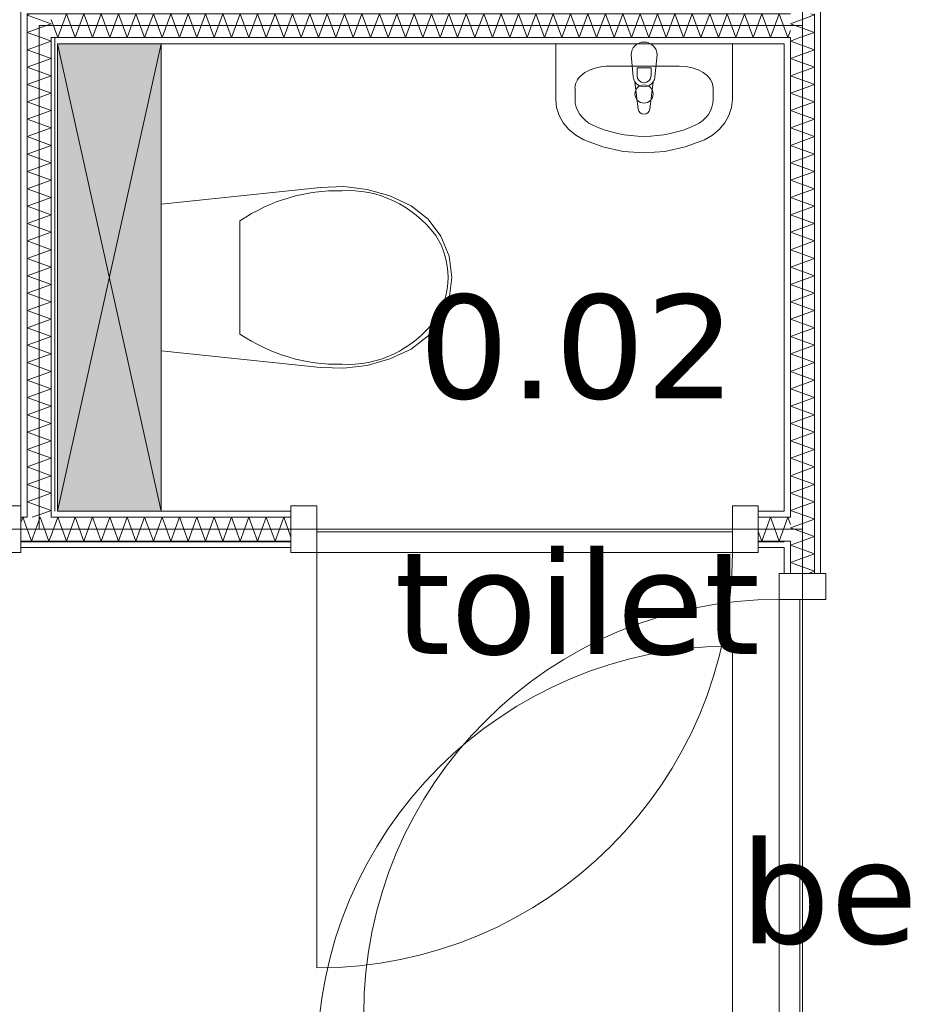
# Model space of a CAD drawing. Header units: millimetres. Extents: x -14925 to 266687, y -3550 to 35834.
# Tile 119 of 244: x 114706 to 116445, y 1309 to 3206. Entities that reach past the tile are written whole.
import ezdxf
from ezdxf.enums import TextEntityAlignment as Align

# ---------------------------------------------------------------- set-up
doc = ezdxf.new("R2010")
doc.units = ezdxf.units.MM
doc.header["$MEASUREMENT"] = 0
for name, color, linetype in [('New_22 C Binnenwanden', 7, 'Continuous'), ('New_22 C Binnenwanden Deuren', 7, 'Continuous'), ('New_22 C Binnenwanden Doorsnede-arcering', 7, 'Continuous'), ('New_22 C Binnenwanden Laagscheidingslijnen', 7, 'Continuous'), ('New_74 Sanitair', 7, 'Continuous'), ('New_74 Sanitair 2D arcering', 7, 'Continuous'), ('New_Z Gebruiksopp', 7, 'Continuous'), ('New_Z Gebruiksopp Zone omranding', 7, 'Continuous'), ('New_Z Gebruiksopp Zone tekst', 7, 'Continuous'), ('Tekst_dim 1_ 100 .DO', 7, 'Continuous')]:
    doc.layers.add(name, color=color, linetype=linetype)
doc.styles.add('GENERATED_STYLE_1', font='verdana.ttf')
doc.styles.add('GENERATED_STYLE_2', font='verdana.ttf')
doc.dimstyles.new('GENERATED_STYLE__1', dxfattribs={"dimtxt": 400, "dimasz": 380, "dimexe": 0.18, "dimexo": 0.0625, "dimgap": 0, "dimtad": 1, "dimdec": 0, "dimzin": 0, "dimdsep": 46, "dimtxsty": 'GENERATED_STYLE_2', "dimblk": 'ARROWHEAD_7', "dimblk1": 'ARROWHEAD_7', "dimblk2": 'ARROWHEAD_7', "dimcen": 0.09, "dimse1": 1, "dimse2": 1, "dimclrd": 9, "dimclre": 9, "dimclrt": 9, "dimadec": 1, "dimazin": 0, "dimtfac": 1, "dimtdec": 4, "dimtmove": 0, "dimatfit": 3, "dimfxl": 1, "dimtolj": 1, "dimtzin": 0, "dimarcsym": 0})
pattern_1 = [(180, (120873.91, 0), (0, 100), [])]
pattern_2 = [(270, (120873.91, 0), (100, 0), [])]
pattern_3 = [(0, (120873.91, 0), (0, 100), [])]
pattern_4 = [(90, (120873.91, 0), (-100, 0), [])]

# ---------------------------------------------------------------- blocks, each defined once
blk = doc.blocks.new('toilet_0.02_121_1', base_point=(115780.2, 2809))
at = {"layer": 'New_Z Gebruiksopp Zone tekst', "color": 2, "lineweight": 0}
for tag, style, p in [('DUMMY_941', 'GENERATED_STYLE_1', (115780.2, 2746.9)), ('DUMMY_942', 'GENERATED_STYLE_2', (115780.2, 2249.7))]:
    blk.add_attdef(tag, text='', height=200, dxfattribs=dict(at, style=style)).set_placement(p, align=Align.TOP_LEFT)
for tag, style, p in [('ROOM_NUMBER', 'GENERATED_STYLE_1', (115780.2, 2676.2)), ('ROOM_NAME', 'GENERATED_STYLE_2', (115780.2, 2183.8))]:
    blk.add_attdef(tag, text='', height=200, dxfattribs=dict(at, style=style)).set_placement(p, align=Align.TOP_CENTER)
blk = doc.blocks.new('berging fietsen_0.06_124_1', base_point=(117131.4, 2250))
at = {"layer": 'New_Z Gebruiksopp Zone tekst', "color": 2, "lineweight": 0}
for tag, style, p in [('DUMMY_941', 'GENERATED_STYLE_1', (117131.4, 2187.9)), ('DUMMY_942', 'GENERATED_STYLE_2', (117131.4, 1690.7))]:
    blk.add_attdef(tag, text='', height=200, dxfattribs=dict(at, style=style)).set_placement(p, align=Align.TOP_LEFT)
for tag, style, p in [('ROOM_NUMBER', 'GENERATED_STYLE_1', (117131.4, 2117.1)), ('ROOM_NAME', 'GENERATED_STYLE_2', (117131.4, 1626.2))]:
    blk.add_attdef(tag, text='', height=200, dxfattribs=dict(at, style=style)).set_placement(p, align=Align.TOP_CENTER)
blk = doc.blocks.new('Inbouwreservoir 26 KM[130]_1', base_point=(114778.9, 3159))
at = {"layer": 'New_74 Sanitair 2D arcering', "linetype": 'Continuous', "lineweight": 0, "true_color": 0xffffff}
blk.add_hatch(color=7, dxfattribs=at).paths.add_polyline_path([(114778.9, 3159), (114778.9, 2259), (114978.9, 2259), (114978.9, 3159)])
at = {"layer": 'New_74 Sanitair', "color": 7, "linetype": 'Continuous', "lineweight": 0}
for p, q in [((114778.9, 3159), (114978.9, 2259)), ((114978.9, 3159), (114778.9, 2259))]:
    blk.add_line(p, q, dxfattribs=at)
at = {"layer": 'New_74 Sanitair', "color": 7, "linetype": 'Continuous', "lineweight": 0, "flags": 128}
blk.add_lwpolyline([(114778.9, 3159), (114778.9, 2259), (114978.9, 2259), (114978.9, 3159)], close=True, dxfattribs=at)
blk = doc.blocks.new('Toilet 26[131]_1', base_point=(114978.9, 2709))
at = {"layer": 'New_74 Sanitair', "color": 7, "linetype": 'Continuous', "lineweight": 0}
for p, q in [((115130.3, 2817.9), (115130.3, 2709)), ((115130.3, 2709), (115130.3, 2600.1))]:
    blk.add_line(p, q, dxfattribs=at)
at = {"layer": 'New_74 Sanitair', "color": 7, "linetype": 'Continuous', "lineweight": 0, "flags": 128}
blk.add_lwpolyline([(115375.7, 2539.6), (115419.2, 2552), (115460.3, 2571), (115492.8, 2596.6), (115517.8, 2629.6), (115533.5, 2668), (115538.9, 2709), (115533.5, 2750), (115517.8, 2788.4), (115492.8, 2821.4), (115460.3, 2847), (115419.2, 2866), (115375.7, 2878.4), (115330.7, 2883.9), (115285.5, 2882.3), (114978.9, 2850), (114978.9, 2568), (115285.5, 2535.7), (115330.7, 2534.1)], close=True, dxfattribs=at)
at = {"layer": 'New_74 Sanitair', "color": 7, "linetype": 'Continuous', "lineweight": 0}
for centre, major_axis, start_param, end_param in [((115318.4, 2450.9), (0, 425.3), 6.259567, 6.812588), ((115339.7, 2619.5), (0, 256.9), 5.438324, 6.338913), ((115410.1, 2708.2), (0, 138.5), 4.71825, 5.344894), ((115410.1, 2709.8), (0, 138.5), 4.079884, 4.706528), ((115339.7, 2798.5), (0, 256.9), 3.085861, 3.98645), ((115318.4, 2967.1), (0, 425.3), 2.612188, 3.165208)]:
    blk.add_ellipse(centre, major_axis=major_axis, ratio=0.875546, start_param=start_param, end_param=end_param, dxfattribs=at)
blk = doc.blocks.new('Wasbak 26[132]_1', base_point=(115908.9, 3159))
at = {"layer": 'New_74 Sanitair', "color": 7, "linetype": 'Continuous', "lineweight": 0}
for p, q in [((115841.6, 3115.9), (115976.2, 3115.9)), ((115895.3, 3112.5), (115895.3, 3097.7)), ((115922.5, 3112.5), (115895.3, 3112.5)), ((115922.5, 3097.7), (115922.5, 3112.5)), ((115775.9, 3073.5), (115775.9, 3052.1)), ((116042, 3073.5), (116042, 3052.1))]:
    blk.add_line(p, q, dxfattribs=at)
at = {"layer": 'New_74 Sanitair', "color": 7, "linetype": 'Continuous', "lineweight": 0, "flags": 128}
blk.add_lwpolyline([(116078.9, 3159), (116078.9, 3052.1), (116077.3, 3036.4), (116072.4, 3021.1), (116064.5, 3006.9), (116053.7, 2994.1), (116040.5, 2983.1), (116025.2, 2974.4), (115988.2, 2960.4), (115949.1, 2951.9), (115908.9, 2949), (115868.7, 2951.9), (115829.6, 2960.4), (115792.6, 2974.4), (115777.4, 2983.1), (115764.1, 2994.1), (115753.4, 3006.9), (115745.4, 3021.1), (115740.5, 3036.4), (115738.9, 3052.1), (115738.9, 3159)], close=True, dxfattribs=at)
blk.add_lwpolyline([(115933.9, 3137.5), (115929.9, 3095.5, -0.12102), (115926.6, 3086), (115920, 3033.1, -0.882566), (115897.8, 3033.1), (115891.2, 3086, -0.12102), (115887.9, 3095.5), (115883.9, 3137.5, -1)], format="xyb", close=True, dxfattribs=at)
at = {"layer": 'New_74 Sanitair', "color": 7, "linetype": 'Continuous', "lineweight": 0}
blk.add_circle((115908.9, 3062.3), 17.5, dxfattribs=at)
for centre, radius, start, end in [((115908.9, 3097.7), 13.6, 180, 0), ((115908.9, 3097.4), 21.1, 212.771, 327.229)]:
    blk.add_arc(centre, radius, start, end, dxfattribs=at)
for centre, major_axis, ratio, start_param, end_param in [((115841.6, 3073.5), (65.8, 0), 0.645355, 1.570796, 3.141593), ((115976.2, 3073.5), (65.8, 0), 0.645355, 0, 1.570796), ((115841.6, 3052.1), (65.7, 0), 0.860963, 3.141593, 4.215414), ((115976.3, 3052.1), (65.7, 0), 0.860963, 5.209364, 6.283185), ((115908.9, 3159), (207, 0), 0.860963, 4.215414, 5.209364)]:
    blk.add_ellipse(centre, major_axis=major_axis, ratio=ratio, start_param=start_param, end_param=end_param, dxfattribs=at)
blk = doc.blocks.new('*X2853', base_point=(120873.9, 0))
at = {"layer": 'New_22 C Binnenwanden Doorsnede-arcering', "color": 7, "linetype": 'Continuous', "lineweight": 0}
for q in [(116178.9, 2227.6), (116190.9, 2233.4)]:
    blk.add_line((116186, 2247), q, dxfattribs=at)
blk = doc.blocks.new('*X2854', base_point=(120873.9, 0))
at = {"layer": 'New_22 C Binnenwanden Doorsnede-arcering', "color": 7, "linetype": 'Continuous', "lineweight": 0}
for p, q in [((114779.6, 2247), (114766.9, 2212.2)), ((114779.6, 2247), (114796.3, 2201)), ((114813.1, 2247), (114796.3, 2201)), ((114813.1, 2247), (114829.8, 2201)), ((114846.6, 2247), (114829.8, 2201)), ((114846.6, 2247), (114863.3, 2201)), ((114880, 2247), (114863.3, 2201)), ((114880, 2247), (114896.8, 2201)), ((114913.5, 2247), (114896.8, 2201)), ((114913.5, 2247), (114930.3, 2201)), ((114947, 2247), (114930.3, 2201)), ((114947, 2247), (114963.8, 2201)), ((114980.5, 2247), (114963.8, 2201)), ((114980.5, 2247), (114997.2, 2201)), ((115014, 2247), (114997.2, 2201)), ((115014, 2247), (115030.7, 2201)), ((115047.5, 2247), (115030.7, 2201)), ((115047.5, 2247), (115064.2, 2201)), ((115081, 2247), (115064.2, 2201)), ((115081, 2247), (115097.7, 2201)), ((115114.4, 2247), (115097.7, 2201)), ((115114.4, 2247), (115131.2, 2201)), ((115147.9, 2247), (115131.2, 2201)), ((115147.9, 2247), (115164.7, 2201)), ((115181.4, 2247), (115164.7, 2201)), ((115181.4, 2247), (115198.2, 2201)), ((115214.9, 2247), (115198.2, 2201)), ((115214.9, 2247), (115228.9, 2208.5))]:
    blk.add_line(p, q, dxfattribs=at)
blk = doc.blocks.new('*X2855', base_point=(120873.9, 0))
at = {"layer": 'New_22 C Binnenwanden Doorsnede-arcering', "color": 7, "linetype": 'Continuous', "lineweight": 0}
for p, q in [((116152.5, 2247), (116135.7, 2201)), ((116152.5, 2247), (116169.2, 2201)), ((116128.9, 2219.8), (116135.7, 2201)), ((116178.9, 2227.6), (116169.2, 2201))]:
    blk.add_line(p, q, dxfattribs=at)
blk = doc.blocks.new('*X2856', base_point=(120873.9, 0))
at = {"layer": 'New_22 C Binnenwanden Doorsnede-arcering', "color": 7, "linetype": 'Continuous', "lineweight": 0}
for p, q in [((114746.1, 2247), (114729.4, 2201)), ((114746.1, 2247), (114762.8, 2201)), ((114720.9, 2224.2), (114729.4, 2201)), ((114766.9, 2212.2), (114762.8, 2201))]:
    blk.add_line(p, q, dxfattribs=at)
blk = doc.blocks.new('*X2858', base_point=(120873.9, 0))
at = {"layer": 'New_22 C Binnenwanden Doorsnede-arcering', "color": 7, "linetype": 'Continuous', "lineweight": 0}
for q in [(114708.9, 2236.8), (114720.9, 2224.2)]:
    blk.add_line((114712.6, 2247), q, dxfattribs=at)
blk = doc.blocks.new('D1 bl 26[166]_1', base_point=(120873.9, 0))
at = {"layer": 'New_22 C Binnenwanden Deuren', "color": 7, "linetype": 'Continuous', "lineweight": 0}
for p, q in [((113808.9, 2269), (113858.9, 2269)), ((113808.9, 2179), (113808.9, 2269)), ((113808.9, 2259), (113808.9, 2247)), ((113858.9, 2269), (113858.9, 2179)), ((114658.9, 2179), (114658.9, 2269)), ((114658.9, 2269), (114708.9, 2269)), ((114708.9, 2269), (114708.9, 2179)), ((114708.9, 2259), (114708.9, 2247)), ((113808.9, 2247), (113808.9, 2201)), ((114708.9, 2247), (114708.9, 2201)), ((114658.9, 2219), (113858.9, 2219)), ((113858.9, 2219), (113858.9, 2179)), ((114658.9, 2179), (114658.9, 2219)), ((113808.9, 2201), (113808.9, 2189)), ((114708.9, 2201), (114708.9, 2189)), ((113858.9, 2179), (113808.9, 2179)), ((113858.9, 2179), (114658.9, 2179)), ((114658.9, 2179), (114658.9, 1379)), ((114708.9, 2179), (114658.9, 2179))]:
    blk.add_line(p, q, dxfattribs=at)
blk.add_arc((114658.9, 2179), 800, 180, 270, dxfattribs=at)
blk = doc.blocks.new('D1 bl 26[167]_1', base_point=(120873.9, 0))
at = {"layer": 'New_22 C Binnenwanden Deuren', "color": 7, "linetype": 'Continuous', "lineweight": 0}
for p, q in [((115278.9, 2269), (115228.9, 2269)), ((115228.9, 2269), (115228.9, 2179)), ((115228.9, 2259), (115228.9, 2247)), ((115278.9, 2179), (115278.9, 2269)), ((116128.9, 2269), (116078.9, 2269)), ((116078.9, 2269), (116078.9, 2179)), ((116128.9, 2179), (116128.9, 2269)), ((116128.9, 2259), (116128.9, 2247)), ((115228.9, 2247), (115228.9, 2201)), ((116128.9, 2247), (116128.9, 2201)), ((115278.9, 2179), (115278.9, 2219)), ((115278.9, 2219), (116078.9, 2219)), ((116078.9, 2219), (116078.9, 2179)), ((115228.9, 2201), (115228.9, 2189)), ((116128.9, 2201), (116128.9, 2189)), ((115228.9, 2179), (115278.9, 2179)), ((115278.9, 2179), (115278.9, 1379)), ((116078.9, 2179), (115278.9, 2179)), ((116078.9, 2179), (116128.9, 2179))]:
    blk.add_line(p, q, dxfattribs=at)
blk.add_arc((115278.9, 2179), 800, 270, 0, dxfattribs=at)
blk = doc.blocks.new('Wall_435_1', base_point=(111498.9, 2224))
at = {"layer": 'New_22 C Binnenwanden Doorsnede-arcering', "linetype": 'Continuous', "lineweight": 0, "true_color": 0x000000}
h = blk.add_hatch(dxfattribs=at)
h.set_pattern_fill('325_Houtachtig_plaatmate_E0', color=18, style=0, pattern_type=2)
h.set_pattern_definition(pattern_1)
h.paths.add_polyline_path([(114708.9, 2247), (114720.9, 2247), (114720.9, 2259), (114708.9, 2259)])
h = blk.add_hatch(dxfattribs=at)
h.set_pattern_fill('325_Houtachtig_plaatmate_E0', color=18, style=0, pattern_type=2)
h.set_pattern_definition(pattern_1)
h.paths.add_polyline_path([(114766.9, 2247), (114778.9, 2247), (114778.9, 2259), (114766.9, 2259)])
h = blk.add_hatch(dxfattribs=at)
h.set_pattern_fill('325_Houtachtig_plaatmate_E0', color=18, style=0, pattern_type=2)
h.set_pattern_definition(pattern_1)
h.paths.add_polyline_path([(115228.9, 2259), (114778.9, 2259), (114778.9, 2247), (115228.9, 2247)])
h = blk.add_hatch(dxfattribs=at)
h.set_pattern_fill('325_Houtachtig_plaatmate_E0', color=18, style=0, pattern_type=2)
h.set_pattern_definition(pattern_1)
h.paths.add_polyline_path([(116178.9, 2259), (116128.9, 2259), (116128.9, 2247), (116178.9, 2247)])
h = blk.add_hatch(dxfattribs=at)
h.set_pattern_fill('325_Houtachtig_plaatmate_E0', color=18, style=0, pattern_type=2)
h.set_pattern_definition(pattern_1)
h.paths.add_polyline_path([(114708.9, 2189), (115228.9, 2189), (115228.9, 2201), (114708.9, 2201)])
h = blk.add_hatch(dxfattribs=at)
h.set_pattern_fill('325_Houtachtig_plaatmate_E0', color=18, style=0, pattern_type=2)
h.set_pattern_definition(pattern_1)
h.paths.add_polyline_path([(116128.9, 2201), (116128.9, 2189), (116178.9, 2189), (116178.9, 2201)])
at = {"layer": 'New_22 C Binnenwanden', "color": 1, "linetype": 'Continuous', "lineweight": 0}
for p, q in [((114708.9, 2259), (114708.9, 2247)), ((115228.9, 2259), (115228.9, 2247)), ((116128.9, 2259), (116128.9, 2247)), ((114708.9, 2247), (114708.9, 2201)), ((115228.9, 2247), (115228.9, 2201)), ((116128.9, 2247), (116128.9, 2201)), ((114708.9, 2201), (114708.9, 2189)), ((115228.9, 2201), (115228.9, 2189)), ((116128.9, 2201), (116128.9, 2189))]:
    blk.add_line(p, q, dxfattribs=at)
at = {"layer": 'New_22 C Binnenwanden', "color": 1, "linetype": 'Continuous', "lineweight": 0, "flags": 128}
for points in [[(115228.9, 2259), (114778.9, 2259)], [(116178.9, 2259), (116128.9, 2259)], [(114708.9, 2189), (115228.9, 2189)], [(116128.9, 2189), (116178.9, 2189)]]:
    blk.add_lwpolyline(points, dxfattribs=at)
at = {"layer": 'New_22 C Binnenwanden Laagscheidingslijnen', "color": 1, "linetype": 'Continuous', "lineweight": 0}
for p, q in [((114720.9, 2259), (114720.9, 2247)), ((114766.9, 2247), (114766.9, 2259)), ((114720.9, 2247), (114708.9, 2247)), ((115228.9, 2247), (114766.9, 2247)), ((116178.9, 2247), (116128.9, 2247)), ((116190.9, 2247), (116178.9, 2247)), ((115228.9, 2201), (114708.9, 2201)), ((116178.9, 2201), (116128.9, 2201)), ((116178.9, 2201), (116190.9, 2201))]:
    blk.add_line(p, q, dxfattribs=at)
at = {"layer": 'New_22 C Binnenwanden', "color": 1, "lineweight": 0}
for name in ['*X2858', '*X2856', '*X2854', '*X2855', '*X2853']:
    blk.add_blockref(name, (120873.9, 0), dxfattribs=at)
at = {"layer": 'New_22 C Binnenwanden Deuren', "color": 7, "linetype": 'Continuous', "lineweight": 0}
for name in ['D1 bl 26[166]_1', 'D1 bl 26[167]_1']:
    blk.add_blockref(name, (120873.9, 0), dxfattribs=at)
blk = doc.blocks.new('*X2862', base_point=(120873.9, 0))
at = {"layer": 'New_22 C Binnenwanden Doorsnede-arcering', "color": 7, "linetype": 'Continuous', "lineweight": 0}
for p, q in [((114722.7, 3215.2), (114727.5, 3217)), ((114724.7, 3213.2), (114766.9, 3197.8)), ((114747.2, 3190.7), (114766.9, 3197.8))]:
    blk.add_line(p, q, dxfattribs=at)
blk = doc.blocks.new('*X2863', base_point=(120873.9, 0))
at = {"layer": 'New_22 C Binnenwanden Doorsnede-arcering', "color": 7, "linetype": 'Continuous', "lineweight": 0}
blk.add_line((114730.5, 2247), (114763.5, 2259), dxfattribs=at)
blk = doc.blocks.new('*X2864', base_point=(120873.9, 0))
at = {"layer": 'New_22 C Binnenwanden Doorsnede-arcering', "color": 7, "linetype": 'Continuous', "lineweight": 0}
for p, q in [((114720.9, 3214.6), (114722.7, 3215.2)), ((114720.9, 3214.6), (114724.7, 3213.2)), ((114720.9, 3181.1), (114747.2, 3190.7)), ((114720.9, 3181.1), (114748.7, 3171))]:
    blk.add_line(p, q, dxfattribs=at)
blk = doc.blocks.new('*X2865', base_point=(120873.9, 0))
at = {"layer": 'New_22 C Binnenwanden Doorsnede-arcering', "color": 7, "linetype": 'Continuous', "lineweight": 0}
for p, q in [((114748.7, 3171), (114766.9, 3164.4)), ((114720.9, 3147.6), (114766.9, 3164.4)), ((114720.9, 3147.6), (114766.9, 3130.9)), ((114720.9, 3114.1), (114766.9, 3130.9)), ((114720.9, 3114.1), (114766.9, 3097.4)), ((114720.9, 3080.6), (114766.9, 3097.4)), ((114720.9, 3080.6), (114766.9, 3063.9)), ((114720.9, 3047.2), (114766.9, 3063.9)), ((114720.9, 3047.2), (114766.9, 3030.4)), ((114720.9, 3013.7), (114766.9, 3030.4)), ((114720.9, 3013.7), (114766.9, 2996.9)), ((114720.9, 2980.2), (114766.9, 2996.9)), ((114720.9, 2980.2), (114766.9, 2963.4)), ((114720.9, 2946.7), (114766.9, 2963.4)), ((114720.9, 2946.7), (114766.9, 2930)), ((114720.9, 2913.2), (114766.9, 2930)), ((114720.9, 2913.2), (114766.9, 2896.5)), ((114720.9, 2879.7), (114766.9, 2896.5)), ((114720.9, 2879.7), (114766.9, 2863)), ((114720.9, 2846.2), (114766.9, 2863)), ((114720.9, 2846.2), (114766.9, 2829.5)), ((114720.9, 2812.8), (114766.9, 2829.5)), ((114720.9, 2812.8), (114766.9, 2796)), ((114720.9, 2779.3), (114766.9, 2796)), ((114720.9, 2779.3), (114766.9, 2762.5)), ((114720.9, 2745.8), (114766.9, 2762.5)), ((114720.9, 2745.8), (114766.9, 2729)), ((114720.9, 2712.3), (114766.9, 2729)), ((114720.9, 2712.3), (114766.9, 2695.6)), ((114720.9, 2678.8), (114766.9, 2695.6)), ((114720.9, 2678.8), (114766.9, 2662.1)), ((114720.9, 2645.3), (114766.9, 2662.1)), ((114720.9, 2645.3), (114766.9, 2628.6)), ((114720.9, 2611.9), (114766.9, 2628.6)), ((114720.9, 2611.9), (114766.9, 2595.1)), ((114720.9, 2578.4), (114766.9, 2595.1)), ((114720.9, 2578.4), (114766.9, 2561.6)), ((114720.9, 2544.9), (114766.9, 2561.6)), ((114720.9, 2544.9), (114766.9, 2528.1)), ((114720.9, 2511.4), (114766.9, 2528.1)), ((114720.9, 2511.4), (114766.9, 2494.7)), ((114720.9, 2477.9), (114766.9, 2494.7)), ((114720.9, 2477.9), (114766.9, 2461.2)), ((114720.9, 2444.4), (114766.9, 2461.2)), ((114720.9, 2444.4), (114766.9, 2427.7)), ((114720.9, 2410.9), (114766.9, 2427.7)), ((114720.9, 2410.9), (114766.9, 2394.2)), ((114720.9, 2377.5), (114766.9, 2394.2)), ((114720.9, 2377.5), (114766.9, 2360.7)), ((114720.9, 2344), (114766.9, 2360.7)), ((114720.9, 2344), (114766.9, 2327.2)), ((114720.9, 2310.5), (114766.9, 2327.2)), ((114720.9, 2310.5), (114766.9, 2293.7)), ((114720.9, 2277), (114766.9, 2293.7)), ((114720.9, 2277), (114766.9, 2260.3)), ((114763.5, 2259), (114766.9, 2260.3))]:
    blk.add_line(p, q, dxfattribs=at)
blk = doc.blocks.new('Wall_436_1', base_point=(114743.9, 3194))
at = {"layer": 'New_22 C Binnenwanden Doorsnede-arcering', "linetype": 'Continuous', "lineweight": 0, "true_color": 0x000000}
h = blk.add_hatch(dxfattribs=at)
h.set_pattern_fill('325_Houtachtig_plaatmate_E0', color=18, style=0, pattern_type=2)
h.set_pattern_definition(pattern_2)
h.paths.add_polyline_path([(114708.9, 3229), (114720.9, 3217), (114720.9, 3229)])
h = blk.add_hatch(dxfattribs=at)
h.set_pattern_fill('325_Houtachtig_plaatmate_E0', color=18, style=0, pattern_type=2)
h.set_pattern_definition(pattern_2)
h.paths.add_polyline_path([(114708.9, 3217), (114720.9, 3217), (114708.9, 3229)])
h = blk.add_hatch(dxfattribs=at)
h.set_pattern_fill('325_Houtachtig_plaatmate_E0', color=18, style=0, pattern_type=2)
h.set_pattern_definition(pattern_2)
h.paths.add_polyline_path([(114708.9, 2259), (114720.9, 2259), (114720.9, 3217), (114708.9, 3217)])
h = blk.add_hatch(dxfattribs=at)
h.set_pattern_fill('325_Houtachtig_plaatmate_E0', color=18, style=0, pattern_type=2)
h.set_pattern_definition(pattern_2)
h.paths.add_polyline_path([(114766.9, 3171), (114778.9, 3159), (114778.9, 3171)])
h = blk.add_hatch(dxfattribs=at)
h.set_pattern_fill('325_Houtachtig_plaatmate_E0', color=18, style=0, pattern_type=2)
h.set_pattern_definition(pattern_2)
h.paths.add_polyline_path([(114778.9, 3159), (114766.9, 3171), (114766.9, 3159)])
h = blk.add_hatch(dxfattribs=at)
h.set_pattern_fill('325_Houtachtig_plaatmate_E0', color=18, style=0, pattern_type=2)
h.set_pattern_definition(pattern_2)
h.paths.add_polyline_path([(114766.9, 3159), (114766.9, 2259), (114778.9, 2259), (114778.9, 3159)])
at = {"layer": 'New_22 C Binnenwanden', "color": 1, "linetype": 'Continuous', "lineweight": 0, "flags": 128}
for points in [[(114708.9, 3229), (114720.9, 3229)], [(114708.9, 3229), (114708.9, 2259)], [(114778.9, 2259), (114778.9, 3159)]]:
    blk.add_lwpolyline(points, dxfattribs=at)
at = {"layer": 'New_22 C Binnenwanden Laagscheidingslijnen', "color": 1, "linetype": 'Continuous', "lineweight": 0}
for p, q in [((114766.9, 3217), (114720.9, 3217)), ((114720.9, 3217), (114720.9, 3171)), ((114720.9, 3171), (114720.9, 2259)), ((114778.9, 3171), (114766.9, 3171)), ((114766.9, 3171), (114766.9, 3159)), ((114766.9, 3159), (114766.9, 2259)), ((114720.9, 2259), (114720.9, 2247)), ((114766.9, 2247), (114766.9, 2259))]:
    blk.add_line(p, q, dxfattribs=at)
at = {"layer": 'New_22 C Binnenwanden', "color": 1, "lineweight": 0}
for name in ['*X2864', '*X2862', '*X2865', '*X2863']:
    blk.add_blockref(name, (120873.9, 0), dxfattribs=at)
blk = doc.blocks.new('*X2867', base_point=(120873.9, 0))
at = {"layer": 'New_22 C Binnenwanden Doorsnede-arcering', "color": 7, "linetype": 'Continuous', "lineweight": 0}
for q in [(116178.9, 3190.4), (116190.9, 3184.6)]:
    blk.add_line((116186, 3171), q, dxfattribs=at)
blk = doc.blocks.new('*X2868', base_point=(120873.9, 0))
at = {"layer": 'New_22 C Binnenwanden Doorsnede-arcering', "color": 7, "linetype": 'Continuous', "lineweight": 0}
for p, q in [((114779.6, 3171), (114766.9, 3205.8)), ((114779.6, 3171), (114796.3, 3217)), ((114813.1, 3171), (114796.3, 3217)), ((114813.1, 3171), (114829.8, 3217)), ((114846.6, 3171), (114829.8, 3217)), ((114846.6, 3171), (114863.3, 3217)), ((114880, 3171), (114863.3, 3217)), ((114880, 3171), (114896.8, 3217)), ((114913.5, 3171), (114896.8, 3217)), ((114913.5, 3171), (114930.3, 3217)), ((114947, 3171), (114930.3, 3217)), ((114947, 3171), (114963.8, 3217)), ((114980.5, 3171), (114963.8, 3217)), ((114980.5, 3171), (114997.2, 3217)), ((115014, 3171), (114997.2, 3217)), ((115014, 3171), (115030.7, 3217)), ((115047.5, 3171), (115030.7, 3217)), ((115047.5, 3171), (115064.2, 3217)), ((115081, 3171), (115064.2, 3217)), ((115081, 3171), (115097.7, 3217)), ((115114.4, 3171), (115097.7, 3217)), ((115114.4, 3171), (115131.2, 3217)), ((115147.9, 3171), (115131.2, 3217)), ((115147.9, 3171), (115164.7, 3217)), ((115181.4, 3171), (115164.7, 3217)), ((115181.4, 3171), (115198.2, 3217)), ((115214.9, 3171), (115198.2, 3217)), ((115214.9, 3171), (115231.6, 3217)), ((115248.4, 3171), (115231.6, 3217)), ((115248.4, 3171), (115265.1, 3217)), ((115281.9, 3171), (115265.1, 3217)), ((115281.9, 3171), (115298.6, 3217)), ((115315.4, 3171), (115298.6, 3217)), ((115315.4, 3171), (115332.1, 3217)), ((115348.8, 3171), (115332.1, 3217)), ((115348.8, 3171), (115365.6, 3217)), ((115382.3, 3171), (115365.6, 3217)), ((115382.3, 3171), (115399.1, 3217)), ((115415.8, 3171), (115399.1, 3217)), ((115415.8, 3171), (115432.6, 3217)), ((115449.3, 3171), (115432.6, 3217)), ((115449.3, 3171), (115466, 3217)), ((115482.8, 3171), (115466, 3217)), ((115482.8, 3171), (115499.5, 3217)), ((115516.3, 3171), (115499.5, 3217)), ((115516.3, 3171), (115533, 3217)), ((115549.8, 3171), (115533, 3217)), ((115549.8, 3171), (115566.5, 3217)), ((115583.2, 3171), (115566.5, 3217)), ((115583.2, 3171), (115600, 3217)), ((115616.7, 3171), (115600, 3217)), ((115616.7, 3171), (115633.5, 3217)), ((115650.2, 3171), (115633.5, 3217)), ((115650.2, 3171), (115667, 3217)), ((115683.7, 3171), (115667, 3217)), ((115683.7, 3171), (115700.4, 3217)), ((115717.2, 3171), (115700.4, 3217)), ((115717.2, 3171), (115733.9, 3217)), ((115750.7, 3171), (115733.9, 3217)), ((115750.7, 3171), (115767.4, 3217)), ((115784.1, 3171), (115767.4, 3217)), ((115784.1, 3171), (115800.9, 3217)), ((115817.6, 3171), (115800.9, 3217)), ((115817.6, 3171), (115834.4, 3217)), ((115851.1, 3171), (115834.4, 3217)), ((115851.1, 3171), (115867.9, 3217)), ((115884.6, 3171), (115867.9, 3217)), ((115884.6, 3171), (115901.3, 3217)), ((115918.1, 3171), (115901.3, 3217)), ((115918.1, 3171), (115934.8, 3217)), ((115951.6, 3171), (115934.8, 3217)), ((115951.6, 3171), (115968.3, 3217)), ((115985.1, 3171), (115968.3, 3217)), ((115985.1, 3171), (116001.8, 3217)), ((116018.5, 3171), (116001.8, 3217)), ((116018.5, 3171), (116035.3, 3217)), ((116052, 3171), (116035.3, 3217)), ((116052, 3171), (116068.8, 3217)), ((116085.5, 3171), (116068.8, 3217)), ((116085.5, 3171), (116102.3, 3217)), ((116119, 3171), (116102.3, 3217)), ((116119, 3171), (116135.7, 3217)), ((116152.5, 3171), (116135.7, 3217)), ((116152.5, 3171), (116169.2, 3217)), ((116178.9, 3190.4), (116169.2, 3217))]:
    blk.add_line(p, q, dxfattribs=at)
blk = doc.blocks.new('Wall_437_1', base_point=(114743.9, 3194))
at = {"layer": 'New_22 C Binnenwanden Doorsnede-arcering', "linetype": 'Continuous', "lineweight": 0, "true_color": 0x000000}
h = blk.add_hatch(dxfattribs=at)
h.set_pattern_fill('325_Houtachtig_plaatmate_E0', color=18, style=0, pattern_type=2)
h.set_pattern_definition(pattern_3)
h.paths.add_polyline_path([(114720.9, 3217), (116178.9, 3217), (116178.9, 3229), (114720.9, 3229)])
h = blk.add_hatch(dxfattribs=at)
h.set_pattern_fill('325_Houtachtig_plaatmate_E0', color=18, style=0, pattern_type=2)
h.set_pattern_definition(pattern_3)
h.paths.add_polyline_path([(114778.9, 3159), (116178.9, 3159), (116178.9, 3171), (114778.9, 3171)])
at = {"layer": 'New_22 C Binnenwanden', "color": 1, "linetype": 'Continuous', "lineweight": 0, "flags": 128}
for points in [[(116178.9, 3229), (114720.9, 3229)], [(114778.9, 3159), (116178.9, 3159)]]:
    blk.add_lwpolyline(points, dxfattribs=at)
at = {"layer": 'New_22 C Binnenwanden Laagscheidingslijnen', "color": 1, "linetype": 'Continuous', "lineweight": 0}
for p, q in [((114766.9, 3217), (114720.9, 3217)), ((114766.9, 3217), (116178.9, 3217)), ((116190.9, 3217), (116178.9, 3217)), ((114778.9, 3171), (114766.9, 3171)), ((114778.9, 3171), (116178.9, 3171)), ((116178.9, 3171), (116190.9, 3171))]:
    blk.add_line(p, q, dxfattribs=at)
at = {"layer": 'New_22 C Binnenwanden', "color": 1, "lineweight": 0}
for name in ['*X2868', '*X2867']:
    blk.add_blockref(name, (120873.9, 0), dxfattribs=at)
blk = doc.blocks.new('*X2999', base_point=(120873.9, 0))
at = {"layer": 'New_22 C Binnenwanden Doorsnede-arcering', "color": 7, "linetype": 'Continuous', "lineweight": 0}
for p, q in [((116212.1, 2201), (116190.9, 2193.3)), ((116236.9, 2176.5), (116190.9, 2193.3)), ((116236.9, 2176.5), (116190.9, 2159.8)), ((116236.9, 2143.1), (116190.9, 2159.8)), ((116236.9, 2143.1), (116225.8, 2139))]:
    blk.add_line(p, q, dxfattribs=at)
blk = doc.blocks.new('*X3001', base_point=(120873.9, 0))
at = {"layer": 'New_22 C Binnenwanden Doorsnede-arcering', "color": 7, "linetype": 'Continuous', "lineweight": 0}
for p, q in [((116236.9, 2243.5), (116190.9, 2226.8)), ((116236.9, 2243.5), (116227.3, 2247)), ((116236.9, 2210), (116190.9, 2226.8)), ((116236.9, 2210), (116212.1, 2201))]:
    blk.add_line(p, q, dxfattribs=at)
blk = doc.blocks.new('*X3002', base_point=(120873.9, 0))
at = {"layer": 'New_22 C Binnenwanden Doorsnede-arcering', "color": 7, "linetype": 'Continuous', "lineweight": 0}
for p, q in [((116209.2, 3171), (116190.9, 3164.4)), ((116236.9, 3147.6), (116190.9, 3164.4)), ((116236.9, 3147.6), (116190.9, 3130.9)), ((116236.9, 3114.1), (116190.9, 3130.9)), ((116236.9, 3114.1), (116190.9, 3097.4)), ((116236.9, 3080.6), (116190.9, 3097.4)), ((116236.9, 3080.6), (116190.9, 3063.9)), ((116236.9, 3047.2), (116190.9, 3063.9)), ((116236.9, 3047.2), (116190.9, 3030.4)), ((116236.9, 3013.7), (116190.9, 3030.4)), ((116236.9, 3013.7), (116190.9, 2996.9)), ((116236.9, 2980.2), (116190.9, 2996.9)), ((116236.9, 2980.2), (116190.9, 2963.4)), ((116236.9, 2946.7), (116190.9, 2963.4)), ((116236.9, 2946.7), (116190.9, 2930)), ((116236.9, 2913.2), (116190.9, 2930)), ((116236.9, 2913.2), (116190.9, 2896.5)), ((116236.9, 2879.7), (116190.9, 2896.5)), ((116236.9, 2879.7), (116190.9, 2863)), ((116236.9, 2846.2), (116190.9, 2863)), ((116236.9, 2846.2), (116190.9, 2829.5)), ((116236.9, 2812.8), (116190.9, 2829.5)), ((116236.9, 2812.8), (116190.9, 2796)), ((116236.9, 2779.3), (116190.9, 2796)), ((116236.9, 2779.3), (116190.9, 2762.5)), ((116236.9, 2745.8), (116190.9, 2762.5)), ((116236.9, 2745.8), (116190.9, 2729)), ((116236.9, 2712.3), (116190.9, 2729)), ((116236.9, 2712.3), (116190.9, 2695.6)), ((116236.9, 2678.8), (116190.9, 2695.6)), ((116236.9, 2678.8), (116190.9, 2662.1)), ((116236.9, 2645.3), (116190.9, 2662.1)), ((116236.9, 2645.3), (116190.9, 2628.6)), ((116236.9, 2611.9), (116190.9, 2628.6)), ((116236.9, 2611.9), (116190.9, 2595.1)), ((116236.9, 2578.4), (116190.9, 2595.1)), ((116236.9, 2578.4), (116190.9, 2561.6)), ((116236.9, 2544.9), (116190.9, 2561.6)), ((116236.9, 2544.9), (116190.9, 2528.1)), ((116236.9, 2511.4), (116190.9, 2528.1)), ((116236.9, 2511.4), (116190.9, 2494.7)), ((116236.9, 2477.9), (116190.9, 2494.7)), ((116236.9, 2477.9), (116190.9, 2461.2)), ((116236.9, 2444.4), (116190.9, 2461.2)), ((116236.9, 2444.4), (116190.9, 2427.7)), ((116236.9, 2410.9), (116190.9, 2427.7)), ((116236.9, 2410.9), (116190.9, 2394.2)), ((116236.9, 2377.5), (116190.9, 2394.2)), ((116236.9, 2377.5), (116190.9, 2360.7)), ((116236.9, 2344), (116190.9, 2360.7)), ((116236.9, 2344), (116190.9, 2327.2)), ((116236.9, 2310.5), (116190.9, 2327.2)), ((116236.9, 2310.5), (116190.9, 2293.7)), ((116236.9, 2277), (116190.9, 2293.7)), ((116236.9, 2277), (116190.9, 2260.3)), ((116227.3, 2247), (116190.9, 2260.3))]:
    blk.add_line(p, q, dxfattribs=at)
blk = doc.blocks.new('*X3003', base_point=(120873.9, 0))
at = {"layer": 'New_22 C Binnenwanden Doorsnede-arcering', "color": 7, "linetype": 'Continuous', "lineweight": 0}
for p, q in [((116236.9, 3214.6), (116190.9, 3197.8)), ((116236.9, 3214.6), (116230.3, 3217)), ((116236.9, 3181.1), (116190.9, 3197.8)), ((116236.9, 3181.1), (116209.2, 3171))]:
    blk.add_line(p, q, dxfattribs=at)
blk = doc.blocks.new('D1 bl 26[175]_1', base_point=(120873.9, 0))
at = {"layer": 'New_22 C Binnenwanden Deuren', "color": 7, "linetype": 'Continuous', "lineweight": 0}
for p, q in [((116168.9, 2089), (116168.9, 2139)), ((116168.9, 2139), (116258.9, 2139)), ((116178.9, 2139), (116190.9, 2139)), ((116190.9, 2139), (116236.9, 2139)), ((116236.9, 2139), (116248.9, 2139)), ((116258.9, 2139), (116258.9, 2089)), ((116258.9, 2089), (116168.9, 2089)), ((116168.9, 2089), (116168.9, 1289)), ((116208.9, 2089), (116168.9, 2089)), ((116208.9, 1289), (116208.9, 2089)), ((116168.9, 1289), (115368.9, 1289)), ((116168.9, 1239), (116168.9, 1289)), ((116168.9, 1289), (116258.9, 1289)), ((116168.9, 1289), (116208.9, 1289)), ((116258.9, 1289), (116258.9, 1239)), ((116258.9, 1239), (116168.9, 1239)), ((116178.9, 1239), (116190.9, 1239)), ((116190.9, 1239), (116236.9, 1239)), ((116236.9, 1239), (116248.9, 1239))]:
    blk.add_line(p, q, dxfattribs=at)
blk.add_arc((116168.9, 1289), 800, 90, 180, dxfattribs=at)
blk = doc.blocks.new('Wall_458_1', base_point=(116213.9, 4325))
at = {"layer": 'New_22 C Binnenwanden Doorsnede-arcering', "linetype": 'Continuous', "lineweight": 0, "true_color": 0x000000}
h = blk.add_hatch(dxfattribs=at)
h.set_pattern_fill('325_Houtachtig_plaatmate_E0', color=18, style=0, pattern_type=2)
h.set_pattern_definition(pattern_4)
h.paths.add_polyline_path([(116236.9, 4325), (116236.9, 2139), (116248.9, 2139), (116248.9, 4325)])
h = blk.add_hatch(dxfattribs=at)
h.set_pattern_fill('325_Houtachtig_plaatmate_E0', color=18, style=0, pattern_type=2)
h.set_pattern_definition(pattern_4)
h.paths.add_polyline_path([(116178.9, 3171), (116178.9, 3159), (116190.9, 3159), (116190.9, 3171)])
h = blk.add_hatch(dxfattribs=at)
h.set_pattern_fill('325_Houtachtig_plaatmate_E0', color=18, style=0, pattern_type=2)
h.set_pattern_definition(pattern_4)
h.paths.add_polyline_path([(116178.9, 3159), (116178.9, 2259), (116190.9, 2259), (116190.9, 3159)])
h = blk.add_hatch(dxfattribs=at)
h.set_pattern_fill('325_Houtachtig_plaatmate_E0', color=18, style=0, pattern_type=2)
h.set_pattern_definition(pattern_4)
h.paths.add_polyline_path([(116178.9, 2259), (116178.9, 2247), (116190.9, 2247), (116190.9, 2259)])
h = blk.add_hatch(dxfattribs=at)
h.set_pattern_fill('325_Houtachtig_plaatmate_E0', color=18, style=0, pattern_type=2)
h.set_pattern_definition(pattern_4)
h.paths.add_polyline_path([(116178.9, 2201), (116178.9, 2189), (116190.9, 2189), (116190.9, 2201)])
h = blk.add_hatch(dxfattribs=at)
h.set_pattern_fill('325_Houtachtig_plaatmate_E0', color=18, style=0, pattern_type=2)
h.set_pattern_definition(pattern_4)
h.paths.add_polyline_path([(116178.9, 2189), (116178.9, 2139), (116190.9, 2139), (116190.9, 2189)])
at = {"layer": 'New_22 C Binnenwanden', "color": 1, "linetype": 'Continuous', "lineweight": 0}
for p, q in [((116178.9, 2139), (116190.9, 2139)), ((116190.9, 2139), (116236.9, 2139)), ((116236.9, 2139), (116248.9, 2139))]:
    blk.add_line(p, q, dxfattribs=at)
at = {"layer": 'New_22 C Binnenwanden', "color": 1, "linetype": 'Continuous', "lineweight": 0, "flags": 128}
for points in [[(116248.9, 2139), (116248.9, 4325)], [(116178.9, 3159), (116178.9, 2259)], [(116178.9, 2189), (116178.9, 2139)]]:
    blk.add_lwpolyline(points, dxfattribs=at)
at = {"layer": 'New_22 C Binnenwanden Laagscheidingslijnen', "color": 1, "linetype": 'Continuous', "lineweight": 0}
for p, q in [((116236.9, 3171), (116236.9, 3217)), ((116178.9, 3171), (116190.9, 3171)), ((116190.9, 3159), (116190.9, 3171)), ((116236.9, 2247), (116236.9, 3171)), ((116190.9, 2259), (116190.9, 3159)), ((116190.9, 2247), (116190.9, 2259)), ((116190.9, 2247), (116178.9, 2247)), ((116236.9, 2201), (116236.9, 2247)), ((116178.9, 2201), (116190.9, 2201)), ((116190.9, 2189), (116190.9, 2201)), ((116236.9, 2139), (116236.9, 2201)), ((116190.9, 2139), (116190.9, 2189))]:
    blk.add_line(p, q, dxfattribs=at)
at = {"layer": 'New_22 C Binnenwanden', "color": 1, "lineweight": 0}
for name in ['*X3003', '*X3002', '*X3001', '*X2999']:
    blk.add_blockref(name, (120873.9, 0), dxfattribs=at)
at = {"layer": 'New_22 C Binnenwanden Deuren', "color": 7, "linetype": 'Continuous', "lineweight": 0}
blk.add_blockref('D1 bl 26[175]_1', (120873.9, 0), dxfattribs=at)
blk = doc.blocks.new('D1 bl 26[176]_1', base_point=(120873.9, 0))
at = {"layer": 'New_22 C Binnenwanden Deuren', "color": 7, "linetype": 'Continuous', "lineweight": 0}
for p, q in [((116078.9, 1199), (116078.9, 1999)), ((115278.9, 1199), (115228.9, 1199)), ((115228.9, 1199), (115228.9, 1109)), ((115278.9, 1109), (115278.9, 1199)), ((115278.9, 1199), (116078.9, 1199)), ((115278.9, 1159), (115278.9, 1199)), ((116128.9, 1199), (116078.9, 1199)), ((116078.9, 1199), (116078.9, 1109)), ((116078.9, 1199), (116078.9, 1159)), ((116128.9, 1109), (116128.9, 1199)), ((115228.9, 1189), (115228.9, 1177)), ((115228.9, 1177), (115228.9, 1131)), ((116128.9, 1189), (116128.9, 1177)), ((116128.9, 1177), (116128.9, 1131)), ((116078.9, 1159), (115278.9, 1159)), ((115228.9, 1131), (115228.9, 1119)), ((116128.9, 1131), (116128.9, 1119)), ((115228.9, 1109), (115278.9, 1109)), ((116078.9, 1109), (116128.9, 1109))]:
    blk.add_line(p, q, dxfattribs=at)
blk.add_arc((116078.9, 1199), 800, 90, 180, dxfattribs=at)
blk = doc.blocks.new('Wall_459_1', base_point=(116213.9, 1154))
at = {"layer": 'New_22 C Binnenwanden Deuren', "color": 7, "linetype": 'Continuous', "lineweight": 0}
blk.add_blockref('D1 bl 26[176]_1', (120873.9, 0), dxfattribs=at)
blk = doc.blocks.new('*D3824', base_point=(120873.9, 0))
at = {"layer": 'Tekst_dim 1_ 100 .DO', "color": 9, "linetype": 'Continuous', "lineweight": 0}
for p, q in [((109598.9, 100), (109598.9, 4600)), ((109973.9, 4500), (109223.9, 4500)), ((109598.9, -25), (109598.9, 100))]:
    blk.add_line(p, q, dxfattribs=at)
blk.add_circle((109598.9, 4500), 100, dxfattribs=at)
at = {"layer": 'Tekst_dim 1_ 100 .DO', "color": 9, "lineweight": 0, "insert": (109518.9, 1452.7), "char_height": 400, "attachment_point": 7, "rotation": 90, "style": 'GENERATED_STYLE_2'}
blk.add_mtext('\\A1;{\\pql;\\fVerdana|b0|i0|c0|p0;\\W1.000000;4.500}', dxfattribs=at)
blk = doc.blocks.new('ARROWHEAD_7')
at = {"color": 0, "linetype": 'Continuous', "lineweight": 0}
for p, q in [((0, -0.25), (0, 0.25)), ((0, 0), (-1, 0)), ((-0.25, 0), (0.25, 0))]:
    blk.add_line(p, q, dxfattribs=at)
blk.add_circle((0, 0), 0.25, dxfattribs=at)
blk = doc.blocks.new('*D3825', base_point=(120873.9, 0))
at = {"layer": 'Tekst_dim 1_ 100 .DO', "color": 9, "linetype": 'Continuous', "lineweight": 0}
for p, q in [((109598.9, 4600), (109598.9, 9100)), ((109973.9, 9000), (109223.9, 9000)), ((109598.9, 100), (109598.9, 4600)), ((109973.9, 4500), (109223.9, 4500))]:
    blk.add_line(p, q, dxfattribs=at)
for centre in [(109598.9, 9000), (109598.9, 4500)]:
    blk.add_circle(centre, 100, dxfattribs=at)
at = {"layer": 'Tekst_dim 1_ 100 .DO', "color": 9, "lineweight": 0, "insert": (109518.9, 5952.7), "char_height": 400, "attachment_point": 7, "rotation": 90, "style": 'GENERATED_STYLE_2'}
blk.add_mtext('\\A1;{\\pql;\\fVerdana|b0|i0|c0|p0;\\W1.000000;4.500}', dxfattribs=at)

msp = doc.modelspace()

# ---------------------------------------------------------------- linework, layer by layer
at = {"layer": 'New_Z Gebruiksopp Zone omranding', "color": 254, "linetype": 'Continuous', "lineweight": 0, "true_color": 0xe4e3c5, "flags": 128}
msp.add_lwpolyline([(111498.9, 2224), (114743.9, 2224), (114743.9, 3194), (116213.9, 3194), (116213.9, 4325), (111498.9, 4325)], close=True, dxfattribs=at)
at = {"layer": 'New_Z Gebruiksopp Zone omranding', "color": 151, "linetype": 'Continuous', "lineweight": 0, "true_color": 0x94b5eb, "flags": 128}
msp.add_lwpolyline([(118048.9, 175), (118048.9, 4325), (116213.9, 4325), (116213.9, 175)], close=True, dxfattribs=at)
at = {"layer": 'New_Z Gebruiksopp Zone omranding', "color": 254, "linetype": 'Continuous', "lineweight": 0, "true_color": 0xd2e9ff, "flags": 128}
msp.add_lwpolyline([(114743.9, 3194), (114743.9, 2224), (116213.9, 2224), (116213.9, 3194)], close=True, dxfattribs=at)
at = {"layer": 'New_Z Gebruiksopp Zone omranding', "color": 254, "linetype": 'Continuous', "lineweight": 0, "true_color": 0xd1c2fc, "flags": 128}
msp.add_lwpolyline([(112767.9, 560), (112767.9, 1154), (116213.9, 1154), (116213.9, 2224), (111498.9, 2224), (111498.9, 560)], close=True, dxfattribs=at)

# ---------------------------------------------------------------- block references
at = {"layer": 'New_22 C Binnenwanden', "color": 1, "lineweight": 0}
for name, p in [('Wall_458_1', (116213.9, 4325)), ('Wall_436_1', (114743.9, 3194)), ('Wall_437_1', (114743.9, 3194)), ('Wall_435_1', (111498.9, 2224)), ('Wall_459_1', (116213.9, 1154))]:
    msp.add_blockref(name, p, dxfattribs=at)
at = {"layer": 'New_74 Sanitair', "color": 7, "linetype": 'Continuous', "lineweight": 0}
for name, p in [('Inbouwreservoir 26 KM[130]_1', (114778.9, 3159)), ('Wasbak 26[132]_1', (115908.9, 3159)), ('Toilet 26[131]_1', (114978.9, 2709))]:
    msp.add_blockref(name, p, dxfattribs=at)
at = {"layer": 'New_Z Gebruiksopp', "color": 2, "linetype": 'Continuous', "lineweight": 0}
msp.add_blockref('toilet_0.02_121_1', (115780.2, 2809), dxfattribs=at).add_auto_attribs({'ROOM_NAME': 'toilet', 'ROOM_NUMBER': '0.02'})
ref = msp.add_blockref('berging fietsen_0.06_124_1', (117131.4, 2250), dxfattribs=at)
ref.add_attrib('ROOM_NAME', 'berging fietsen', dxfattribs={"layer": 'New_Z Gebruiksopp Zone tekst', "color": 2, "lineweight": 0, "height": 200, "style": 'GENERATED_STYLE_2'}).set_placement((117131.4, 1626.2), align=Align.TOP_CENTER)

# ---------------------------------------------------------------- dimensions: what is measured, and where the dimension line sits
at = {"layer": 'Tekst_dim 1_ 100 .DO', "color": 9, "linetype": 'Continuous', "lineweight": 0}
for base, p1, p2, picture, middle in [((109598.9, 9000), (114966.3, 4500), (115090.7, 9000), '*D3825', (109318.9, 6622.8)), ((109598.9, 4500), (114770.8, 0), (114966.3, 4500), '*D3824', (109318.9, 2122.8))]:
    dim = msp.add_linear_dim(base=base, p1=p1, p2=p2, angle=90, dimstyle='GENERATED_STYLE__1', dxfattribs=at)
    dim.commit()
    dim.dimension.update_dxf_attribs({"geometry": picture, "text_midpoint": middle, "dimtype": 160, "text_rotation": 90})

doc.saveas('drawing.dxf')
